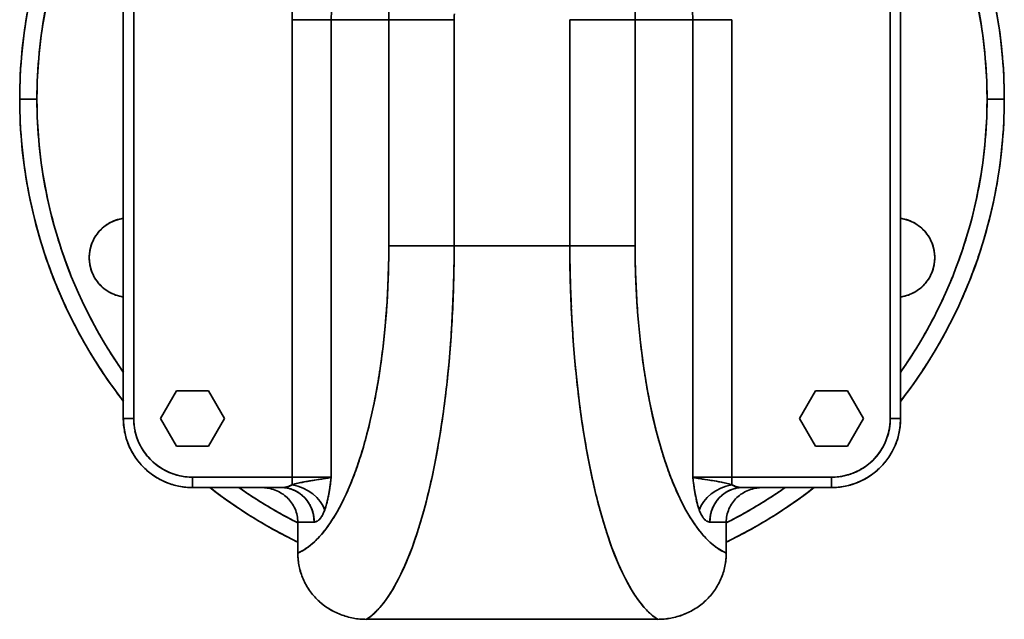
# Model space of a CAD drawing. Header units: inches. Extents: x 4459 to 5646, y 390 to 1656.
# Tile 4 of 13: x 4870 to 5155, y 801 to 975. Entities that reach past the tile are written whole.
import ezdxf

# ---------------------------------------------------------------- set-up
doc = ezdxf.new("R2010")
doc.units = ezdxf.units.IN
doc.header["$MEASUREMENT"] = 0

msp = doc.modelspace()

# ---------------------------------------------------------------- linework, layer by layer
at = {"color": 7, "lineweight": 35}
for p, q in [((4900.24, 1044.23), (4900.24, 859.23)), ((4900.24, 859.23), (4900.24, 1044.23)), ((4900.24, 859.23), (4900.24, 1044.23)), ((4900.24, 859.23), (4900.24, 1044.23)), ((4900.24, 859.23), (4900.24, 1044.23)), ((4900.24, 1044.23), (4900.24, 859.23)), ((4903.24, 859.23), (4903.24, 1044.23)), ((4903.24, 1044.23), (4903.24, 859.23)), ((5122.24, 859.23), (5122.24, 1044.23)), ((5122.24, 859.23), (5122.24, 1044.23)), ((5125.24, 859.23), (5125.24, 1044.23)), ((5125.24, 1044.23), (5125.24, 859.23)), ((4949.07, 842.23), (4949.07, 974.73)), ((4949.07, 842.23), (4949.07, 974.73)), ((4960.42, 974.73), (4960.42, 842.23)), ((4960.42, 842.23), (4960.42, 974.73)), ((4977.09, 974.73), (4977.09, 909.23)), ((4977.09, 974.73), (4977.09, 909.23)), ((4996, 909.23), (4996, 974.73)), ((4996, 909.23), (4996, 974.73)), ((5029.49, 909.23), (5029.49, 974.73)), ((5029.49, 974.73), (5029.49, 909.23)), ((5048.4, 909.23), (5048.4, 974.73)), ((5048.4, 909.23), (5048.4, 974.73)), ((5065.07, 842.23), (5065.07, 974.73)), ((5065.07, 974.73), (5065.07, 842.23)), ((5076.42, 842.23), (5076.42, 974.73)), ((5076.42, 974.73), (5076.42, 842.23)), ((5029.49, 909.23), (4996, 909.23)), ((5029.49, 909.23), (4996, 909.23)), ((4949.07, 842.23), (4920.24, 842.23)), ((4920.24, 842.23), (4949.07, 842.23)), ((5105.24, 842.23), (5076.42, 842.23)), ((5076.42, 842.23), (5105.24, 842.23)), ((4920.24, 839.23), (4946.02, 839.23)), ((4946.02, 839.23), (4920.24, 839.23)), ((5079.47, 839.23), (5105.24, 839.23)), ((5105.24, 839.23), (5079.47, 839.23)), ((4970.64, 801.07), (5054.84, 801.07)), ((5054.84, 801.07), (4970.64, 801.07))]:
    msp.add_line(p, q, dxfattribs=at)
at = {"color": 7, "lineweight": 35, "ltscale": 0.283656}
for p, q in [((4960.42, 974.73), (4949.07, 974.73)), ((4949.07, 974.73), (4960.42, 974.73)), ((5076.42, 974.73), (5065.07, 974.73)), ((5065.07, 974.73), (5076.42, 974.73)), ((4949.07, 842.23), (4960.42, 842.23)), ((4960.42, 842.23), (4949.07, 842.23)), ((5065.07, 842.23), (5076.42, 842.23)), ((5076.42, 842.23), (5065.07, 842.23))]:
    msp.add_line(p, q, dxfattribs=at)
at = {"color": 7, "lineweight": 35, "ltscale": 0.416792}
for p, q in [((4977.09, 974.73), (4960.42, 974.73)), ((4960.42, 974.73), (4977.09, 974.73)), ((5065.07, 974.73), (5048.4, 974.73)), ((5048.4, 974.73), (5065.07, 974.73))]:
    msp.add_line(p, q, dxfattribs=at)
at = {"color": 7, "lineweight": 35, "ltscale": 0.47276}
for p, q in [((4996, 974.73), (4977.09, 974.73)), ((4996, 974.73), (4977.09, 974.73)), ((5048.4, 974.73), (5029.49, 974.73)), ((5048.4, 974.73), (5029.49, 974.73)), ((4977.09, 909.23), (4996, 909.23)), ((4996, 909.23), (4977.09, 909.23)), ((5029.49, 909.23), (5048.4, 909.23)), ((5048.4, 909.23), (5029.49, 909.23))]:
    msp.add_line(p, q, dxfattribs=at)
at = {"color": 7, "lineweight": 35, "ltscale": 0.125}
for p, q in [((4870.24, 951.73), (4875.24, 951.73)), ((4875.24, 951.73), (4870.24, 951.73)), ((5150.24, 951.73), (5155.24, 951.73)), ((5155.24, 951.73), (5150.24, 951.73))]:
    msp.add_line(p, q, dxfattribs=at)
at = {"color": 7, "lineweight": 35, "ltscale": 0.276785}
msp.add_line((4984.93, 909.23), (4996, 909.23), dxfattribs=at)
at = {"color": 7, "lineweight": 35, "ltscale": 0.23094}
for p, q in [((4915.62, 867.23), (4911, 859.23)), ((4911, 859.23), (4915.62, 867.23)), ((4915.62, 867.23), (4911, 859.23)), ((4924.86, 867.23), (4915.62, 867.23)), ((4915.62, 867.23), (4924.86, 867.23)), ((4929.48, 859.23), (4924.86, 867.23)), ((4924.86, 867.23), (4929.48, 859.23)), ((5100.62, 867.23), (5096, 859.23)), ((5096, 859.23), (5100.62, 867.23)), ((5100.62, 867.23), (5096, 859.23)), ((5114.48, 859.23), (5109.86, 867.23)), ((5109.86, 867.23), (5114.48, 859.23)), ((4911, 859.23), (4915.62, 851.23)), ((4915.62, 851.23), (4911, 859.23)), ((4911, 859.23), (4915.62, 851.23)), ((4924.86, 851.23), (4929.48, 859.23)), ((4929.48, 859.23), (4924.86, 851.23)), ((5096, 859.23), (5100.62, 851.23)), ((5100.62, 851.23), (5096, 859.23)), ((5096, 859.23), (5100.62, 851.23)), ((5109.86, 851.23), (5114.48, 859.23)), ((5114.48, 859.23), (5109.86, 851.23)), ((4915.62, 851.23), (4924.86, 851.23)), ((4924.86, 851.23), (4915.62, 851.23)), ((4915.62, 851.23), (4924.86, 851.23))]:
    msp.add_line(p, q, dxfattribs=at)
at = {"color": 7, "lineweight": 35, "ltscale": 0.230942}
for p, q in [((5109.86, 867.23), (5100.62, 867.23)), ((5100.62, 867.23), (5109.86, 867.23)), ((5100.62, 851.23), (5109.86, 851.23)), ((5109.86, 851.23), (5100.62, 851.23)), ((5100.62, 851.23), (5109.86, 851.23))]:
    msp.add_line(p, q, dxfattribs=at)
at = {"color": 7, "lineweight": 35, "ltscale": 0.075}
for p, q in [((4900.24, 859.23), (4903.24, 859.23)), ((4903.24, 859.23), (4900.24, 859.23)), ((5125.24, 859.23), (5122.24, 859.23)), ((5122.24, 859.23), (5125.24, 859.23)), ((4920.24, 839.23), (4920.24, 842.23)), ((4920.24, 842.23), (4920.24, 839.23)), ((5105.24, 839.23), (5105.24, 842.23)), ((5105.24, 842.23), (5105.24, 839.23))]:
    msp.add_line(p, q, dxfattribs=at)
at = {"color": 7, "lineweight": 35, "ltscale": 0.003148}
msp.add_line((4901.79, 851.53), (4901.74, 851.64), dxfattribs=at)
at = {"color": 7, "lineweight": 35, "ltscale": 0.003344}
msp.add_line((4903.65, 848.07), (4903.57, 848.18), dxfattribs=at)
at = {"color": 7, "lineweight": 35, "ltscale": 0.000298}
msp.add_line((5117.93, 843.78), (5117.93, 843.77), dxfattribs=at)
at = {"color": 7, "lineweight": 35, "ltscale": 0.001757}
msp.add_line((4909.19, 842.57), (4909.13, 842.61), dxfattribs=at)
at = {"color": 7, "lineweight": 35, "ltscale": 0.0549}
for p, q in [((4949.07, 840.04), (4949.07, 842.23)), ((4949.07, 840.04), (4949.07, 842.23)), ((5076.42, 842.23), (5076.42, 840.04))]:
    msp.add_line(p, q, dxfattribs=at)
at = {"color": 7, "lineweight": 35, "ltscale": 0.037075}
msp.add_line((4956.9, 841.57), (4955.44, 841.34), dxfattribs=at)
at = {"color": 7, "lineweight": 35, "ltscale": 0.023208}
msp.add_line((4960.18, 840.42), (4960.3, 841.34), dxfattribs=at)
at = {"color": 7, "lineweight": 35, "ltscale": 0.022515}
msp.add_line((4960.3, 841.34), (4960.42, 842.23), dxfattribs=at)
at = {"color": 7, "lineweight": 35, "ltscale": 0.022516}
msp.add_line((5065.07, 842.23), (5065.18, 841.34), dxfattribs=at)
at = {"color": 7, "lineweight": 35, "ltscale": 0.023212}
msp.add_line((5065.18, 841.34), (5065.31, 840.42), dxfattribs=at)
at = {"color": 7, "lineweight": 35, "ltscale": 0.037068}
msp.add_line((5070.05, 841.34), (5068.58, 841.57), dxfattribs=at)
at = {"color": 7, "lineweight": 35, "ltscale": 0.054901}
msp.add_line((5076.42, 842.23), (5076.42, 840.04), dxfattribs=at)
at = {"color": 7, "lineweight": 35, "ltscale": 0.000809}
msp.add_line((5112.9, 840.76), (5112.87, 840.74), dxfattribs=at)
at = {"color": 7, "lineweight": 35, "ltscale": 0.000509}
msp.add_line((5114.67, 841.6), (5114.65, 841.59), dxfattribs=at)
at = {"color": 7, "lineweight": 35, "ltscale": 0.000727}
msp.add_line((5116.36, 842.61), (5116.34, 842.59), dxfattribs=at)
at = {"color": 7, "lineweight": 35, "ltscale": 0.498094}
for p, q in [((4940.17, 839.23), (4920.24, 839.23)), ((4940.17, 839.23), (4920.24, 839.23)), ((5105.24, 839.23), (5085.32, 839.23)), ((5105.24, 839.23), (5085.32, 839.23)), ((5085.32, 839.23), (5105.24, 839.23))]:
    msp.add_line(p, q, dxfattribs=at)
at = {"color": 7, "lineweight": 35, "ltscale": 0.498131}
for p, q in [((4940.17, 839.23), (4920.24, 839.23)), ((4920.24, 839.23), (4940.17, 839.23)), ((5105.24, 839.23), (5085.32, 839.23))]:
    msp.add_line(p, q, dxfattribs=at)
at = {"color": 7, "lineweight": 35, "ltscale": 0.146339}
for p, q in [((4940.17, 839.23), (4946.02, 839.23)), ((5079.47, 839.23), (5085.32, 839.23))]:
    msp.add_line(p, q, dxfattribs=at)
at = {"color": 7, "lineweight": 35, "ltscale": 0.224586}
for p, q in [((4950.74, 820.25), (4950.74, 829.23)), ((4950.74, 820.25), (4950.74, 829.23)), ((5074.74, 829.23), (5074.74, 820.25)), ((5074.74, 829.23), (5074.74, 820.25))]:
    msp.add_line(p, q, dxfattribs=at)
at = {"color": 7, "lineweight": 35, "ltscale": 0.118314}
for p, q in [((4950.74, 829.23), (4955.48, 829.23)), ((4950.74, 829.23), (4955.48, 829.23)), ((5070.01, 829.23), (5074.74, 829.23)), ((5070.01, 829.23), (5074.74, 829.23))]:
    msp.add_line(p, q, dxfattribs=at)
at = {"color": 7, "lineweight": 35}
for points in [[(4977.09, 909.23), (4977.07, 906.29), (4977.02, 903.34), (4976.94, 900.4), (4976.82, 897.46), (4976.67, 894.54), (4976.49, 891.62), (4976.27, 888.72), (4976.02, 885.83), (4975.74, 882.96), (4975.42, 880.11), (4975.07, 877.28), (4974.88, 875.87), (4974.68, 874.47), (4974.48, 873.08), (4974.27, 871.71), (4973.97, 869.87), (4973.65, 868.06), (4973.33, 866.25), (4973.08, 864.96), (4972.83, 863.68), (4972.47, 861.99), (4972.11, 860.31), (4971.73, 858.65), (4971.26, 856.69), (4970.76, 854.75), (4970.25, 852.84), (4969.72, 850.96), (4969.16, 849.12), (4968.53, 847.14), (4968.21, 846.17), (4967.88, 845.21), (4967.43, 843.95), (4966.97, 842.71), (4966.5, 841.49), (4965.92, 840.06), (4965.33, 838.67), (4964.73, 837.31), (4964.1, 835.98), (4963.47, 834.7), (4962.79, 833.41), (4962.1, 832.17), (4961.75, 831.56), (4961.4, 830.97), (4960.82, 830.04), (4960.24, 829.15), (4959.65, 828.29), (4959.05, 827.47), (4958.44, 826.68), (4957.75, 825.84), (4957.41, 825.44), (4957.06, 825.05), (4956.59, 824.55), (4956.12, 824.07), (4955.64, 823.61), (4955.04, 823.06), (4954.44, 822.55), (4953.83, 822.08), (4953.21, 821.64), (4952.59, 821.23), (4951.97, 820.86), (4951.36, 820.54), (4950.74, 820.25)], [(4970.64, 801.07), (4971.19, 801.45), (4971.74, 801.86), (4972.28, 802.31), (4972.82, 802.79), (4973.17, 803.12), (4973.52, 803.47), (4973.88, 803.84), (4974.24, 804.23), (4974.93, 805.03), (4975.62, 805.88), (4976.3, 806.79), (4976.96, 807.75), (4977.59, 808.72), (4978.22, 809.73), (4978.83, 810.78), (4979.43, 811.88), (4979.83, 812.63), (4980.22, 813.39), (4980.61, 814.18), (4980.99, 814.98), (4981.74, 816.63), (4982.44, 818.3), (4983.13, 820.01), (4983.81, 821.78), (4984.46, 823.6), (4985.09, 825.46), (4985.61, 827.05), (4986.11, 828.67), (4986.59, 830.31), (4986.95, 831.56), (4987.3, 832.83), (4987.98, 835.4), (4988.57, 837.79), (4989.14, 840.23), (4989.69, 842.71), (4990.21, 845.22), (4990.71, 847.76), (4991.01, 849.36), (4991.3, 850.98), (4991.85, 854.24), (4992.36, 857.55), (4992.8, 860.59), (4993.21, 863.66), (4993.59, 866.75), (4993.95, 869.87), (4994.27, 873.01), (4994.52, 875.64), (4994.75, 878.29), (4994.96, 880.94), (4995.1, 882.94), (4995.23, 884.94), (4995.47, 888.96), (4995.66, 893), (4995.81, 897.05), (4995.91, 901.1), (4995.98, 905.17), (4996, 909.23)], [(4949.07, 840.04), (4949.47, 840.15), (4949.88, 840.26), (4950.31, 840.37), (4950.75, 840.48), (4951.15, 840.57), (4951.56, 840.66), (4951.97, 840.74), (4952.28, 840.8), (4952.59, 840.86), (4953.06, 840.95), (4953.53, 841.03), (4954.02, 841.11), (4954.5, 841.19), (4955.23, 841.31), (4955.71, 841.39), (4956.66, 841.53), (4957.52, 841.67), (4957.94, 841.73), (4958.55, 841.84), (4958.98, 841.91), (4959.39, 841.99), (4959.59, 842.03), (4959.79, 842.07), (4959.96, 842.11), (4960.11, 842.15), (4960.27, 842.19), (4960.42, 842.23)], [(4955.44, 841.34), (4954.8, 841.24), (4954.17, 841.14), (4953.62, 841.05), (4953.09, 840.95), (4952.55, 840.85), (4952.02, 840.75)], [(4960.42, 842.23), (4960.3, 841.37), (4960.25, 840.93), (4960.16, 840.25), (4960.09, 839.73), (4960.01, 839.2), (4959.92, 838.64), (4959.83, 838.07), (4959.73, 837.48), (4959.64, 836.95), (4959.58, 836.68), (4959.53, 836.41), (4959.45, 836.04), (4959.37, 835.66), (4959.28, 835.28), (4959.19, 834.9), (4959.09, 834.51), (4958.98, 834.12), (4958.88, 833.77), (4958.77, 833.42), (4958.65, 833.06), (4958.59, 832.89), (4958.52, 832.72)], [(5066.96, 832.72), (5066.85, 833.03), (5066.74, 833.34), (5066.64, 833.66), (5066.55, 833.98), (5066.48, 834.19), (5066.43, 834.4), (5066.32, 834.82), (5066.21, 835.24), (5066.11, 835.7), (5066.01, 836.15), (5065.92, 836.59), (5065.86, 836.89), (5065.8, 837.19), (5065.74, 837.53), (5065.69, 837.86), (5065.59, 838.45), (5065.49, 839.13), (5065.39, 839.79), (5065.28, 840.63), (5065.21, 841.17), (5065.07, 842.23)], [(5065.07, 842.23), (5065.26, 842.18), (5065.46, 842.13), (5065.68, 842.08), (5065.86, 842.04), (5066.04, 842), (5066.28, 841.95), (5066.54, 841.91), (5067.06, 841.81), (5067.57, 841.73), (5067.91, 841.67), (5068.62, 841.56), (5069.45, 841.44), (5070.29, 841.31), (5070.76, 841.23), (5071.25, 841.15), (5071.91, 841.04), (5072.58, 840.92), (5072.92, 840.86), (5073.26, 840.79), (5073.71, 840.7), (5074.15, 840.61), (5074.59, 840.51), (5075.07, 840.4), (5075.54, 840.28), (5075.99, 840.16), (5076.42, 840.04)], [(5073.47, 840.75), (5072.94, 840.85), (5072.39, 840.95), (5071.86, 841.05), (5071.32, 841.14), (5070.69, 841.24), (5070.05, 841.34)], [(4946.02, 839.23), (4946.24, 839.24), (4946.46, 839.25), (4946.67, 839.27), (4946.89, 839.29), (4947.1, 839.32), (4947.32, 839.36), (4947.53, 839.41), (4947.74, 839.46), (4947.94, 839.52), (4948.04, 839.56), (4948.14, 839.59), (4948.24, 839.63), (4948.34, 839.67), (4948.49, 839.73), (4948.64, 839.8), (4948.79, 839.88), (4948.93, 839.95), (4949.07, 840.04)], [(4955.48, 829.23), (4955.47, 829.51), (4955.46, 829.79), (4955.44, 830.07), (4955.42, 830.34), (4955.38, 830.62), (4955.34, 830.89), (4955.3, 831.17), (4955.24, 831.44), (4955.18, 831.71), (4955.11, 831.98), (4955.04, 832.25), (4954.95, 832.51), (4954.86, 832.77), (4954.77, 833.03), (4954.66, 833.29), (4954.55, 833.54), (4954.43, 833.79), (4954.31, 834.04), (4954.19, 834.28), (4954.05, 834.51), (4953.91, 834.74), (4953.76, 834.97), (4953.61, 835.19), (4953.45, 835.41), (4953.29, 835.63), (4953.12, 835.84), (4952.94, 836.04), (4952.76, 836.24), (4952.58, 836.44), (4952.39, 836.63), (4952.19, 836.81), (4951.99, 836.99), (4951.78, 837.16), (4951.57, 837.33), (4951.36, 837.49), (4951.14, 837.64), (4950.91, 837.79), (4950.68, 837.94), (4950.56, 838.01), (4950.44, 838.07), (4950.28, 838.16), (4950.12, 838.24), (4949.96, 838.33), (4949.75, 838.42), (4949.54, 838.51), (4949.33, 838.6), (4949.12, 838.68), (4948.91, 838.76), (4948.69, 838.83), (4948.46, 838.9), (4948.22, 838.96), (4947.98, 839.02), (4947.74, 839.07), (4947.49, 839.11), (4947.25, 839.15), (4947, 839.18), (4946.76, 839.2), (4946.51, 839.22), (4946.27, 839.23), (4946.02, 839.23)], [(5079.47, 839.23), (5079.21, 839.23), (5078.95, 839.22), (5078.69, 839.2), (5078.43, 839.17), (5078.18, 839.14), (5077.92, 839.1), (5077.67, 839.05), (5077.41, 839), (5077.16, 838.93), (5076.91, 838.86), (5076.67, 838.79), (5076.42, 838.7), (5076.18, 838.61), (5075.94, 838.51), (5075.7, 838.41), (5075.47, 838.29), (5075.23, 838.18), (5075.01, 838.05), (5074.78, 837.92), (5074.55, 837.78), (5074.33, 837.63), (5074.11, 837.48), (5073.9, 837.32), (5073.69, 837.15), (5073.48, 836.98), (5073.28, 836.8), (5073.09, 836.62), (5072.9, 836.43), (5072.71, 836.23), (5072.53, 836.03), (5072.36, 835.83), (5072.19, 835.62), (5072.02, 835.4), (5071.87, 835.19), (5071.71, 834.96), (5071.57, 834.73), (5071.43, 834.5), (5071.29, 834.26), (5071.16, 834.02), (5071.04, 833.77), (5070.92, 833.52), (5070.81, 833.27), (5070.71, 833.01), (5070.61, 832.75), (5070.53, 832.49), (5070.44, 832.23), (5070.37, 831.96), (5070.3, 831.69), (5070.24, 831.42), (5070.19, 831.15), (5070.14, 830.88), (5070.1, 830.6), (5070.07, 830.33), (5070.04, 830.05), (5070.02, 829.78), (5070.01, 829.51), (5070.01, 829.23)], [(5076.42, 840.04), (5076.55, 839.95), (5076.7, 839.88), (5076.84, 839.8), (5076.99, 839.73), (5077.15, 839.67), (5077.25, 839.63), (5077.34, 839.59), (5077.44, 839.56), (5077.55, 839.52), (5077.75, 839.46), (5077.96, 839.41), (5078.17, 839.36), (5078.38, 839.32), (5078.59, 839.29), (5078.81, 839.27), (5079.03, 839.25), (5079.25, 839.24), (5079.47, 839.23)], [(4958.52, 832.72), (4958.64, 833.03), (4958.74, 833.35), (4958.85, 833.68), (4958.95, 834.02), (4959.05, 834.38), (4959.13, 834.68), (4959.21, 835), (4959.29, 835.32), (4959.35, 835.56), (4959.4, 835.82)], [(5066.08, 835.82), (5066.14, 835.56), (5066.19, 835.32), (5066.27, 835), (5066.35, 834.68), (5066.43, 834.38), (5066.53, 834.02), (5066.64, 833.68), (5066.74, 833.35), (5066.85, 833.03), (5066.96, 832.72)], [(4958.52, 832.72), (4958.46, 832.56), (4958.4, 832.4), (4958.34, 832.25), (4958.28, 832.1), (4958.18, 831.88), (4958.08, 831.67), (4957.98, 831.45), (4957.87, 831.25), (4957.81, 831.14), (4957.75, 831.03), (4957.66, 830.89), (4957.57, 830.75), (4957.48, 830.62), (4957.38, 830.47), (4957.28, 830.33), (4957.17, 830.2), (4957.06, 830.08), (4957, 830.01), (4956.94, 829.95), (4956.88, 829.89), (4956.81, 829.83), (4956.72, 829.75), (4956.62, 829.67), (4956.53, 829.6), (4956.43, 829.53), (4956.32, 829.47), (4956.2, 829.41), (4956.15, 829.38), (4956.09, 829.36), (4956.01, 829.33), (4955.92, 829.3), (4955.83, 829.28), (4955.75, 829.26), (4955.66, 829.24), (4955.57, 829.24), (4955.48, 829.23)], [(5070.01, 829.23), (5069.91, 829.24), (5069.8, 829.25), (5069.7, 829.27), (5069.59, 829.29), (5069.49, 829.32), (5069.39, 829.36), (5069.28, 829.41), (5069.23, 829.43), (5069.17, 829.47), (5069.11, 829.5), (5069.05, 829.54), (5068.93, 829.61), (5068.82, 829.7), (5068.71, 829.79), (5068.6, 829.89), (5068.5, 830), (5068.4, 830.11), (5068.3, 830.22), (5068.21, 830.33), (5068.12, 830.45), (5068.04, 830.56), (5067.97, 830.66), (5067.91, 830.75), (5067.8, 830.92), (5067.7, 831.1), (5067.6, 831.28), (5067.5, 831.47), (5067.43, 831.6), (5067.37, 831.73), (5067.31, 831.87), (5067.25, 832), (5067.15, 832.24), (5067.05, 832.47), (5066.96, 832.72)], [(4956.3, 829.45), (4956.36, 829.49), (4956.41, 829.52), (4956.53, 829.6), (4956.64, 829.68), (4956.76, 829.78), (4956.87, 829.88), (4956.98, 829.99), (4957.1, 830.12)], [(4957.1, 830.12), (4957.19, 830.23), (4957.29, 830.35), (4957.39, 830.48), (4957.48, 830.61), (4957.54, 830.7), (4957.6, 830.8), (4957.73, 831), (4957.85, 831.21)], [(5067.64, 831.21), (5067.76, 831), (5067.88, 830.8), (5067.94, 830.7), (5068, 830.61), (5068.1, 830.48), (5068.19, 830.35), (5068.29, 830.23), (5068.39, 830.12)], [(5068.39, 830.12), (5068.5, 829.99), (5068.61, 829.88), (5068.73, 829.78), (5068.84, 829.68), (5068.96, 829.6), (5069.07, 829.52), (5069.13, 829.49), (5069.19, 829.45)]]:
    msp.add_lwpolyline(points, dxfattribs=at)
for centre, radius, start, end in [((5012.74, 951.73), 142.5, 142.1362, 180), ((5012.74, 951.73), 142.5, 142.1363, 180), ((5012.74, 951.73), 142.5, 0, 37.8635), ((5012.74, 951.73), 142.5, 0, 37.8636), ((5012.74, 951.73), 137.5, 144.9048, 180), ((5012.74, 951.73), 137.5, 0, 35.0964), ((5012.74, 974.73), 52.33, 360, 180), ((5012.74, 974.73), 35.66, 360, 180), ((5012.59, 974.75), 63.52, 168.7322, 180.0139), ((5012.66, 951.75), 142.41, 168.7483, 174.3767), ((5012.66, 951.75), 137.42, 168.7483, 174.3767), ((5012.83, 951.75), 137.42, 5.6233, 11.2517), ((5012.83, 951.75), 142.41, 5.7988, 11.2518), ((5012.73, 974.73), 16.73, 174.3354, 180.0026), ((5012.66, 951.74), 142.41, 174.3733, 180.0017), ((5012.66, 951.74), 137.42, 174.3733, 180.0017), ((5012.83, 951.74), 137.42, 359.9983, 5.6267), ((5012.83, 951.74), 142.41, 359.9983, 5.6267), ((5012.74, 951.73), 142.5, 180, 217.8637), ((5012.74, 951.73), 142.5, 180, 217.8637), ((5012.66, 951.73), 142.41, 179.9983, 185.6267), ((5012.74, 951.73), 137.5, 180, 215.0968), ((5012.66, 951.73), 137.42, 179.9983, 185.6267), ((5012.74, 951.73), 142.5, 322.1364, 0), ((5012.74, 951.73), 137.5, 324.9042, 0), ((5012.74, 951.73), 142.5, 322.1364, 0), ((5012.83, 951.73), 137.42, 354.3733, 0.0017), ((5012.83, 951.73), 142.41, 354.3733, 0.0017), ((5012.66, 951.72), 142.41, 185.6233, 191.2517), ((5012.66, 951.72), 137.42, 185.6233, 191.2517), ((5012.83, 951.72), 137.42, 348.7483, 354.3767), ((5012.83, 951.72), 142.41, 348.7482, 354.2393), ((5012.66, 951.71), 142.41, 191.2483, 196.8767), ((5012.67, 951.71), 137.42, 191.2484, 196.8766), ((5012.82, 951.71), 137.42, 343.1233, 348.7517), ((5012.82, 951.71), 142.42, 343.1234, 348.616), ((4901.88, 905.81), 11.5, 98.1701, 180), ((4901.86, 905.83), 11.47, 123.737, 135.013), ((4901.86, 905.83), 11.47, 123.737, 135.013), ((4901.86, 905.83), 11.47, 112.487, 123.763), ((4901.86, 905.83), 11.47, 112.487, 123.763), ((4901.87, 905.84), 11.47, 101.237, 112.513), ((4901.87, 905.84), 11.47, 101.237, 112.513), ((4901.88, 905.78), 11.53, 98.1796, 101.2535), ((4901.88, 905.78), 11.53, 98.1796, 101.2535), ((5123.6, 905.78), 11.53, 78.7465, 81.8188), ((5123.6, 905.78), 11.53, 78.7465, 81.8189), ((5123.61, 905.81), 11.5, 0, 81.8283), ((5123.62, 905.84), 11.47, 67.487, 78.763), ((5123.62, 905.84), 11.47, 67.487, 78.763), ((5123.62, 905.83), 11.47, 56.237, 67.513), ((5123.62, 905.83), 11.47, 56.237, 67.513), ((5123.62, 905.83), 11.47, 44.987, 56.263), ((5123.62, 905.83), 11.47, 44.987, 56.263), ((4901.85, 905.82), 11.47, 146.237, 157.513), ((4901.85, 905.82), 11.47, 146.237, 157.513), ((4901.86, 905.83), 11.47, 134.987, 146.263), ((4901.86, 905.83), 11.47, 134.987, 146.263), ((5123.63, 905.83), 11.47, 33.737, 45.013), ((5123.63, 905.83), 11.47, 33.737, 45.013), ((5123.63, 905.82), 11.47, 22.487, 33.763), ((5123.63, 905.82), 11.47, 22.487, 33.763), ((5012.66, 951.7), 142.41, 196.8733, 202.5017), ((5012.66, 951.71), 137.42, 196.8733, 202.5017), ((4901.85, 905.82), 11.47, 157.487, 168.763), ((4901.85, 905.82), 11.47, 157.487, 168.763), ((4716.7, 909.22), 260.39, 358.2097, 0.002), ((4610.17, 909.18), 385.83, 357.132, 0.0085), ((4664.42, 909.18), 331.58, 356.9387, 0.0097), ((5415.36, 909.18), 385.87, 179.9916, 182.8675), ((5308.83, 909.23), 260.44, 179.9982, 181.7901), ((5123.63, 905.82), 11.47, 11.237, 22.513), ((5123.63, 905.82), 11.47, 11.237, 22.513), ((5012.82, 951.71), 137.42, 337.4983, 343.1267), ((5012.83, 951.7), 142.41, 337.4983, 343.0093), ((4901.85, 905.81), 11.47, 168.737, 180.013), ((5361.23, 909.18), 331.74, 180.0147, 183.0598), ((5361.36, 909.18), 331.87, 180.0184, 183.0591), ((5123.63, 905.81), 11.47, 359.987, 11.263), ((5123.63, 905.81), 11.47, 359.987, 11.263), ((4901.88, 905.81), 11.5, 180, 261.8298), ((4901.85, 905.81), 11.47, 179.987, 191.263), ((4901.85, 905.8), 11.47, 191.237, 202.513), ((4901.85, 905.8), 11.47, 191.237, 202.513), ((5123.61, 905.81), 11.5, 278.1716, 0), ((5123.63, 905.8), 11.47, 337.487, 348.763), ((5123.63, 905.8), 11.47, 337.487, 348.763), ((5123.63, 905.81), 11.47, 348.737, 0.013), ((5123.63, 905.81), 11.47, 348.737, 0.013), ((4901.85, 905.8), 11.47, 202.487, 213.763), ((4901.85, 905.8), 11.47, 202.487, 213.763), ((4722.31, 909.03), 254.77, 356.3962, 358.2135), ((5303.22, 909.03), 254.82, 181.7863, 183.6031), ((5123.63, 905.8), 11.47, 326.237, 337.513), ((5123.63, 905.8), 11.47, 326.237, 337.513), ((5012.67, 951.7), 137.42, 202.4983, 208.1267), ((4901.86, 905.79), 11.47, 213.737, 225.013), ((4901.86, 905.79), 11.47, 213.737, 225.013), ((5123.63, 905.79), 11.47, 314.987, 326.263), ((5123.63, 905.79), 11.47, 314.987, 326.263), ((5012.82, 951.7), 137.42, 331.8733, 337.5017), ((5012.66, 951.7), 142.41, 202.4983, 208.1267), ((4901.86, 905.79), 11.47, 224.987, 236.263), ((4901.86, 905.79), 11.47, 224.987, 236.263), ((4901.86, 905.79), 11.47, 236.237, 247.513), ((4901.86, 905.79), 11.47, 236.237, 247.513), ((4901.87, 905.79), 11.47, 247.487, 258.763), ((4901.87, 905.79), 11.47, 247.487, 258.763), ((5123.62, 905.79), 11.47, 281.237, 292.513), ((5123.62, 905.79), 11.47, 281.237, 292.513), ((5123.62, 905.79), 11.47, 292.487, 303.763), ((5123.62, 905.79), 11.47, 292.487, 303.763), ((5123.62, 905.79), 11.47, 303.737, 315.013), ((5123.62, 905.79), 11.47, 303.737, 315.013), ((5012.82, 951.7), 142.41, 331.8733, 337.4097), ((4901.88, 905.85), 11.53, 258.7465, 261.8203), ((4901.88, 905.85), 11.53, 258.7465, 261.8205), ((4733.13, 908.33), 243.93, 354.5324, 356.4002), ((5292.36, 908.33), 243.93, 183.5991, 185.4668), ((5123.6, 905.85), 11.53, 278.1811, 281.2535), ((5123.6, 905.85), 11.53, 278.1813, 281.2535), ((4642.24, 907.46), 353.71, 354.1111, 357.1503), ((5383.21, 907.45), 353.68, 182.849, 185.8885), ((5012.67, 951.69), 137.42, 208.1233, 213.7517), ((5012.81, 951.69), 137.42, 326.2483, 331.8767), ((5012.67, 951.69), 142.41, 208.1233, 213.7517), ((4748.57, 906.84), 228.42, 352.5899, 354.5368), ((5276.87, 906.83), 228.37, 185.4624, 187.4099), ((5012.82, 951.69), 142.41, 326.2483, 331.7983), ((5012.85, 951.8), 137.63, 213.7497, 215.0958), ((4767.78, 904.32), 209.04, 350.5352, 352.5949), ((5257.65, 904.31), 208.99, 187.4049, 189.4652), ((5012.64, 951.8), 137.63, 324.9045, 326.2503), ((5012.67, 951.68), 142.41, 213.7483, 217.8646), ((5012.82, 951.68), 142.41, 322.1355, 326.1962), ((4789.69, 900.65), 186.83, 348.3282, 350.5411), ((5235.8, 900.65), 186.83, 189.4594, 191.6723), ((4813.06, 895.8), 162.96, 345.9199, 348.3353), ((5212.46, 895.81), 163, 191.6652, 194.08), ((4920.24, 859.23), 20, 180, 270), ((4920.24, 859.23), 20, 180, 270), ((4920.23, 859.23), 19.99, 179.9984, 185.6266), ((4920.24, 859.23), 20, 180, 270), ((4920.2, 859.23), 19.95, 179.987, 191.263), ((4920.25, 859.23), 17, 180.0008, 204.9762), ((4920.23, 859.23), 16.99, 179.9978, 187.1165), ((5105.24, 859.23), 20, 270, 0), ((5105.24, 859.23), 20, 270, 0), ((5105.24, 859.23), 17, 311.3881, 359.9997), ((5105.28, 859.23), 16.97, 349.8784, 0.0104), ((5105.29, 859.23), 19.95, 348.737, 0.013), ((5105.25, 859.23), 19.99, 354.3734, 0.0016), ((4920.23, 859.23), 19.99, 185.6234, 191.2516), ((4920.23, 859.23), 19.99, 191.2484, 196.8766), ((4920.2, 859.22), 19.95, 191.237, 202.513), ((4920.25, 859.23), 17, 187.1135, 192.0762), ((4920.24, 859.23), 17, 192.0807, 201.6028), ((4836.66, 889.86), 138.63, 343.2489, 345.9287), ((5188.82, 889.86), 138.61, 194.0711, 196.7511), ((5105.27, 859.23), 16.97, 340.6851, 349.8959), ((5105.25, 859.23), 19.99, 343.1234, 348.7516), ((5105.25, 859.23), 19.99, 348.7484, 354.3766), ((4920.23, 859.23), 19.99, 196.8734, 202.5016), ((4920.18, 859.2), 16.93, 201.5787, 210.0707), ((5105.26, 859.22), 16.98, 332.4056, 340.6974), ((5105.25, 859.23), 19.99, 337.4909, 343.119), ((5105.26, 859.23), 19.98, 338.2712, 342.2699), ((4920.23, 859.23), 19.99, 202.4984, 208.1266), ((4920.2, 859.21), 19.95, 202.487, 213.763), ((4920.23, 859.23), 19.99, 208.1234, 213.7516), ((4920.23, 859.23), 16.99, 204.9782, 221.394), ((4920.25, 859.24), 17, 210.0607, 214.7283), ((4920.23, 859.22), 16.98, 214.7226, 223.0615), ((4859.46, 882.97), 114.8, 340.2339, 343.2604), ((5165.99, 882.96), 114.77, 196.7398, 199.7671), ((5105.25, 859.23), 16.99, 318.5902, 325.0466), ((5105.26, 859.22), 16.98, 325.0406, 332.4144), ((4920.23, 859.23), 19.99, 213.7484, 219.3766), ((4920.21, 859.2), 19.95, 213.737, 225.013), ((4920.23, 859.23), 19.99, 219.3734, 225.0016), ((4920.24, 859.23), 17, 221.3881, 269.9997), ((4920.24, 859.23), 16.99, 223.0545, 228.5942), ((4920.23, 859.22), 16.99, 228.5902, 235.0466), ((5105.25, 859.23), 16.99, 294.9782, 311.394), ((5105.26, 859.22), 16.98, 304.7226, 313.0615), ((5105.25, 859.23), 16.99, 313.0545, 318.5942), ((5105.25, 859.23), 19.99, 314.9984, 320.6266), ((5105.25, 859.23), 19.99, 314.9908, 320.6388), ((4920.23, 859.22), 19.99, 224.9984, 230.6266), ((4920.21, 859.2), 19.95, 224.987, 236.263), ((4920.24, 859.22), 19.99, 230.6234, 236.2516), ((4920.23, 859.22), 16.98, 235.0406, 242.4144), ((4920.23, 859.21), 16.98, 242.4056, 250.6974), ((4880.53, 875.38), 92.41, 336.7649, 340.2488), ((5144.96, 875.38), 92.41, 199.7522, 203.2361), ((5105.24, 859.23), 20, 270, 315), ((5105.24, 859.24), 17, 270.0008, 294.9762), ((5105.27, 859.17), 16.93, 291.5787, 300.0707), ((5105.24, 859.24), 17, 300.0607, 304.7283), ((5105.27, 859.2), 19.95, 303.737, 315.013), ((5105.25, 859.22), 19.99, 303.7484, 309.3766), ((5105.25, 859.22), 19.99, 309.3734, 315.0016), ((4920.24, 859.22), 19.99, 236.2484, 241.8766), ((4920.22, 859.19), 19.95, 236.237, 247.513), ((4920.24, 859.22), 19.99, 241.8734, 247.5016), ((4920.24, 859.22), 19.99, 247.4984, 253.1266), ((4920.23, 859.19), 19.95, 247.487, 258.763), ((4920.24, 859.21), 16.97, 250.6851, 259.8959), ((4920.24, 859.2), 16.97, 259.8784, 270.0104), ((4959.48, 802.94), 38.54, 101.1694, 103.5959), ((4940.66, 947.46), 107.13, 278.7192, 279.5458), ((4951.79, 881.03), 39.77, 279.6096, 280.6577), ((4955.25, 862.83), 21.25, 280.5727, 282.2814), ((4957.88, 850.89), 9.03, 282.0872, 286.3359), ((5067.99, 852.41), 10.59, 253.9829, 258.6776), ((5072.36, 873.64), 32.26, 258.4666, 260.5321), ((5084.92, 948.03), 107.71, 260.4501, 261.2724), ((5065.97, 802.8), 38.69, 76.4163, 78.8332), ((5105.24, 859.22), 16.99, 269.9978, 277.1165), ((5105.24, 859.24), 17, 277.1135, 282.0762), ((5105.24, 859.23), 17, 282.0807, 291.6027), ((5105.26, 859.19), 19.95, 281.237, 292.513), ((5105.25, 859.22), 19.99, 286.8734, 292.5016), ((5105.26, 859.19), 19.95, 292.487, 303.763), ((5105.25, 859.22), 19.99, 292.4984, 298.1266), ((5105.25, 859.22), 19.99, 298.1234, 303.7516), ((4920.24, 859.22), 19.99, 253.1234, 258.7516), ((4920.24, 859.22), 19.99, 258.7484, 264.3766), ((4920.24, 859.19), 19.95, 258.737, 270.013), ((4920.24, 859.22), 19.99, 264.3734, 270.0016), ((5012.74, 951.73), 142.5, 232.1363, 244.2091), ((5012.74, 951.73), 142.5, 232.1363, 244.2092), ((5012.69, 951.66), 142.41, 232.1359, 236.2517), ((5012.74, 951.73), 137.5, 234.9008, 243.198), ((5012.81, 951.84), 137.63, 234.9042, 236.2503), ((4940.17, 828.05), 11.18, 84.6807, 90.0005), ((4940.17, 828.09), 11.14, 79.3435, 90.0171), ((4940.17, 828.09), 11.15, 79.351, 84.6817), ((4940.19, 828.2), 11.03, 68.6317, 79.3642), ((4940.2, 828.22), 11.01, 68.6187, 79.3773), ((4940.28, 828.42), 10.79, 57.7448, 68.6379), ((4940.29, 828.44), 10.77, 57.7316, 68.6511), ((4946.02, 845.87), 6.63, 269.9898, 277.1078), ((4946.07, 845.5), 6.27, 277.0839, 284.523), ((4946.37, 844.47), 5.19, 284.1387, 301.3293), ((4957.23, 812.37), 28.84, 103.6527, 106.4433), ((4907.49, 846.71), 53.05, 349.6509, 350.9634), ((4888.79, 849.69), 71.99, 350.9563, 351.8165), ((4855.01, 854.55), 106.12, 351.8142, 352.3471), ((4899.04, 867.4), 72.25, 332.6948, 336.7846), ((5126.46, 867.41), 72.26, 203.2163, 207.3055), ((5169.33, 854.39), 104.96, 187.6501, 188.1888), ((5136.84, 849.71), 72.14, 188.1867, 189.0448), ((5118.08, 846.72), 53.14, 189.0378, 190.3483), ((5012.74, 951.73), 142.5, 295.7909, 307.8645), ((5012.74, 951.73), 137.5, 296.8023, 305.0968), ((5012.74, 951.73), 142.5, 295.7909, 307.8637), ((5068.32, 812.62), 28.59, 73.5475, 76.3627), ((5079.11, 844.47), 5.19, 238.6708, 255.8609), ((5079.42, 845.5), 6.27, 255.4766, 262.9157), ((5079.46, 845.87), 6.63, 262.8918, 270.0102), ((5085.2, 828.42), 10.79, 111.3621, 122.2552), ((5085.19, 828.44), 10.77, 111.3489, 122.2684), ((5085.29, 828.2), 11.03, 100.6358, 111.3683), ((5085.28, 828.22), 11.01, 100.6227, 111.3814), ((5085.32, 828.09), 11.14, 89.9829, 100.6565), ((5085.32, 828.09), 11.15, 95.3183, 100.649), ((5085.32, 828.05), 11.18, 89.9995, 95.3194), ((5012.67, 951.84), 137.63, 303.7497, 305.0958), ((5012.79, 951.66), 142.41, 303.7483, 307.8641), ((5105.25, 859.19), 19.95, 269.987, 281.263), ((5105.24, 859.22), 19.99, 269.9984, 275.6266), ((5105.24, 859.22), 19.99, 275.6234, 281.2516), ((5105.25, 859.22), 19.99, 281.2484, 286.8766), ((5012.7, 951.66), 137.42, 236.2483, 241.8767), ((4940.45, 828.69), 10.48, 46.6382, 57.7484), ((4940.47, 828.71), 10.45, 46.6248, 57.7618), ((4940.68, 828.93), 10.14, 35.2831, 46.6382), ((4940.7, 828.95), 10.12, 35.2695, 46.6519), ((4920.68, 844.29), 39.64, 347.66, 349.6656), ((5104.83, 844.29), 39.66, 190.3335, 192.338), ((5084.8, 828.93), 10.14, 133.3618, 144.7169), ((5084.78, 828.95), 10.12, 133.3481, 144.7305), ((5012.79, 951.66), 137.42, 298.1233, 303.7517), ((5085.03, 828.69), 10.48, 122.2516, 133.3618), ((5085.02, 828.71), 10.45, 122.2382, 133.3752), ((5012.7, 951.66), 142.41, 236.2483, 241.8767), ((4940.93, 829.11), 9.83, 23.6877, 35.2788), ((4940.95, 829.12), 9.81, 23.6738, 35.2927), ((4941.15, 829.2), 9.6, 11.9006, 23.6791), ((4941.17, 829.21), 9.58, 11.8865, 23.6932), ((4948.03, 836.52), 11.16, 331.6101, 340.109), ((4914.48, 859.4), 54.86, 327.8242, 332.721), ((5111.01, 859.41), 54.87, 207.2792, 212.1752), ((5077.45, 836.51), 11.16, 199.8889, 208.3919), ((5084.34, 829.2), 9.6, 156.3209, 168.0994), ((5084.32, 829.21), 9.58, 156.3068, 168.1135), ((5084.55, 829.11), 9.83, 144.7212, 156.3123), ((5084.53, 829.12), 9.81, 144.7073, 156.3262), ((5012.79, 951.66), 142.41, 298.1233, 303.7517), ((5012.8, 951.85), 137.63, 241.8747, 243.1969), ((4941.27, 829.23), 9.47, 0.0064, 11.8889), ((4941.29, 829.23), 9.45, 359.9922, 11.9031), ((4955.45, 830.94), 1.71, 270.7368, 299.5503), ((4926.61, 851.74), 40.52, 321.8845, 327.8584), ((5098.88, 851.75), 40.52, 212.141, 218.1145), ((5070.03, 830.94), 1.71, 240.453, 269.2564), ((5084.22, 829.23), 9.47, 168.1111, 179.9936), ((5084.19, 829.23), 9.45, 168.0969, 180.0078), ((5012.68, 951.85), 137.63, 296.8032, 298.1253), ((4935.43, 844.8), 29.28, 314.5289, 321.9262), ((5090.05, 844.79), 29.28, 218.0728, 225.4705), ((5012.75, 951.75), 142.52, 241.8741, 244.2082), ((4941.22, 838.89), 21.01, 305.3596, 314.5702), ((5084.26, 838.88), 21.01, 225.4294, 234.641), ((5012.73, 951.75), 142.52, 295.792, 298.1259), ((4944.46, 834.31), 15.4, 294.0615, 305.3757), ((5081.02, 834.31), 15.4, 234.6243, 245.9398), ((4969.79, 820.24), 19.05, 179.9737, 191.6121), ((4969.9, 820.25), 19.15, 179.9909, 185.7776), ((4969.68, 820.22), 18.93, 185.7762, 191.6325), ((5055.69, 820.24), 19.05, 348.4824, 0.026), ((5055.8, 820.22), 18.94, 348.4623, 354.2499), ((5055.59, 820.25), 19.15, 354.2486, 0.009), ((4969.52, 820.19), 18.77, 191.627, 203.3396), ((4969.54, 820.2), 18.8, 191.631, 197.4967), ((5055.97, 820.19), 18.77, 336.716, 348.4679), ((5055.94, 820.2), 18.8, 342.6129, 348.4638), ((4969.48, 820.18), 18.73, 197.4951, 203.3468), ((4969.52, 820.2), 18.78, 203.3526, 215.109), ((4969.49, 820.18), 18.74, 203.3451, 209.2232), ((5055.96, 820.2), 18.78, 325.0174, 336.7032), ((5056, 820.18), 18.74, 330.8557, 336.7105), ((5056, 820.18), 18.73, 336.7087, 342.6145), ((4969.54, 820.21), 18.8, 209.2213, 215.1048), ((5055.77, 820.34), 19.02, 313.4082, 325.0068), ((5055.84, 820.28), 18.92, 319.1765, 325.0235), ((5055.94, 820.21), 18.8, 325.0215, 330.8576), ((4969.72, 820.34), 19.02, 215.1193, 226.6454), ((4969.65, 820.28), 18.93, 215.1027, 220.8943), ((4969.78, 820.4), 19.1, 220.8922, 226.632), ((5055.71, 820.39), 19.1, 313.4219, 319.1788), ((4970.01, 820.65), 19.45, 226.6513, 237.9943), ((4969.93, 820.55), 19.32, 226.6293, 232.3563), ((4970.08, 820.75), 19.57, 232.3537, 237.9754), ((4970.31, 821.12), 20, 237.9969, 248.9639), ((4970.23, 820.98), 19.85, 237.9726, 243.4879), ((5055.18, 821.12), 20, 291.0871, 302.0839), ((5055.26, 820.98), 19.84, 296.5506, 302.1082), ((5055.47, 820.65), 19.45, 302.0868, 313.4028), ((5055.41, 820.74), 19.56, 302.1055, 307.75), ((5055.56, 820.55), 19.32, 307.7476, 313.4246), ((4970.36, 821.25), 20.14, 243.4851, 248.9429), ((4970.52, 821.69), 20.61, 248.964, 259.6609), ((4970.47, 821.53), 20.44, 248.94, 254.353), ((4970.56, 821.83), 20.75, 254.3499, 259.64), ((4970.63, 822.28), 21.22, 259.6592, 270.0271), ((4970.61, 822.12), 21.06, 259.6371, 264.8431), ((4970.64, 822.42), 21.36, 264.8403, 270.008), ((5054.85, 822.28), 21.22, 269.9728, 280.3774), ((5054.85, 822.42), 21.36, 269.992, 275.1677), ((5054.87, 822.12), 21.05, 275.1649, 280.3997), ((5054.96, 821.68), 20.61, 280.3758, 291.0871), ((5054.93, 821.82), 20.75, 280.3966, 285.7314), ((5055.01, 821.53), 20.44, 285.7284, 291.1112), ((5055.12, 821.24), 20.14, 291.1083, 296.5536)]:
    msp.add_arc(centre, radius, start, end, dxfattribs=at)
for centre, major_axis, ratio, start_param, end_param in [((5060.48, 909.23), (0, -110), 0.281719, 4.712355, 6.100357), ((5079.39, 909.23), (0, -90), 0.344324, 4.712364, 6.132749), ((4972.6, 896.61), (-3.03, -91.69), 0.252519, 1.092552, 1.297983), ((5052.85, 896.47), (3.05, -91.55), 0.252472, 4.98398, 5.189642), ((4972.35, 890.78), (-4.06, -88.1), 0.262169, 0.942046, 1.148894), ((5053.16, 890.92), (4.04, -88.24), 0.262175, 5.135349, 5.341971), ((4946.02, 829.23), (0, 10), 0.945519, 4.712389, 6.283185), ((4949.07, 832.72), (9.38, -3.47), 0.709813, 0.48046, 1.827568), ((4949.07, 832.72), (9.38, -3.47), 0.709812, 0.480461, 1.827568), ((4971.7, 885.42), (-4.67, -84.36), 0.276362, 0.783281, 0.990795), ((5053.74, 885.19), (4.7, -84.13), 0.27643, 5.290852, 5.498732), ((5076.42, 832.72), (9.38, 3.47), 0.709813, 1.314025, 2.661132), ((5076.42, 832.72), (9.38, 3.47), 0.709812, 1.314025, 2.661132), ((5079.47, 829.23), (0, 10), 0.945519, 0, 1.570796), ((4970.78, 880.01), (-4.83, -79.99), 0.294975, 0.616959, 0.825725), ((5054.71, 880.04), (4.83, -80.02), 0.294928, 5.457612, 5.666346), ((4969.5, 875.55), (-4.34, -76.07), 0.316003, 0.435507, 0.645151), ((5055.99, 875.62), (4.33, -76.14), 0.315909, 5.638382, 5.847922), ((4967.9, 872.97), (-3.09, -73.7), 0.33429, 0.235518, 0.444759), ((5057.18, 872.85), (3.45, -73.54), 0.331555, 5.837434, 5.942574), ((5058.03, 871.69), (2.66, -72.43), 0.339874, 5.941163, 6.046332)]:
    msp.add_ellipse(centre, major_axis=major_axis, ratio=ratio, start_param=start_param, end_param=end_param, dxfattribs=at)

doc.saveas('drawing.dxf')
